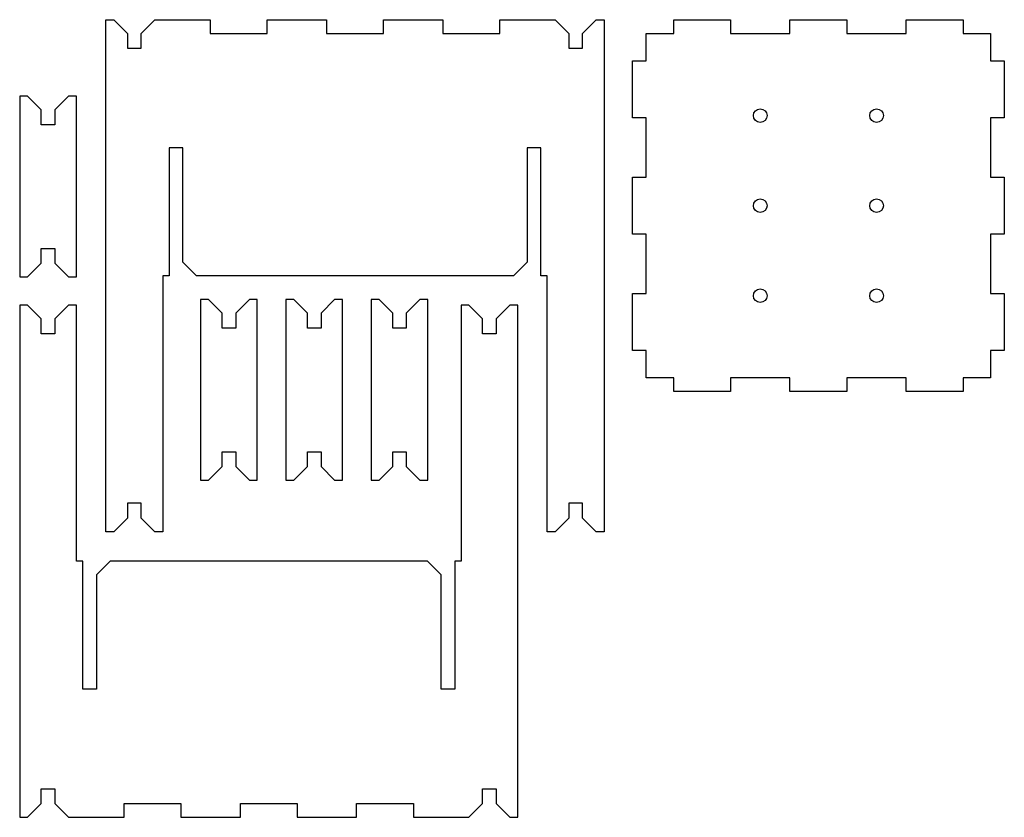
# Model space of a CAD drawing. Header units: millimetres. Extents: x 0 to 866, y 0 to 701.
import ezdxf

# ---------------------------------------------------------------- set-up
doc = ezdxf.new("R2010")
doc.units = ezdxf.units.MM
doc.layers.add('Default', color=18, linetype='Continuous', true_color=0x000000)

msp = doc.modelspace()

# ---------------------------------------------------------------- linework, layer by layer
at = {"layer": 'Default'}
for points in [[(294.77, 689), (319.77, 689), (319.77, 701), (371.99, 701), (371.99, 689), (421.99, 689), (421.99, 701), (470.77, 701), (482.77, 689), (482.77, 676), (494.77, 676), (494.77, 689), (506.77, 701), (513.77, 701), (513.77, 251), (506.77, 251), (494.77, 263), (494.77, 276), (482.77, 276), (482.77, 263), (470.77, 251), (463.77, 251), (463.77, 476), (458.21, 476), (458.21, 588.5), (446.21, 588.5), (446.21, 488), (434.21, 476), (294.77, 476), (155.32, 476), (143.32, 488), (143.32, 588.5), (131.32, 588.5), (131.32, 476), (125.77, 476), (125.77, 251), (118.77, 251), (106.77, 263), (106.77, 276), (94.77, 276), (94.77, 263), (82.77, 251), (75.77, 251), (75.77, 701), (82.77, 701), (94.77, 689), (94.77, 676), (106.77, 676), (106.77, 689), (118.77, 701), (167.55, 701), (167.55, 689), (217.55, 689), (217.55, 701), (269.77, 701), (269.77, 689)], [(853.66, 386.11), (829.43, 386.11), (829.43, 374.11), (779.43, 374.11), (779.43, 386.11), (727.21, 386.11), (727.21, 374.11), (677.21, 374.11), (677.21, 386.11), (625, 386.11), (625, 374.11), (575, 374.11), (575, 386.11), (550.77, 386.11), (550.77, 410.33), (538.77, 410.33), (538.77, 460.33), (550.77, 460.33), (550.77, 512.55), (538.77, 512.55), (538.77, 562.55), (550.77, 562.55), (550.77, 614.77), (538.77, 614.77), (538.77, 664.77), (550.77, 664.77), (550.77, 689), (575, 689), (575, 701), (625, 701), (625, 689), (677.21, 689), (677.21, 701), (727.21, 701), (727.21, 689), (779.43, 689), (779.43, 701), (829.43, 701), (829.43, 689), (853.66, 689), (853.66, 664.77), (865.66, 664.77), (865.66, 614.77), (853.66, 614.77), (853.66, 562.55), (865.66, 562.55), (865.66, 512.55), (853.66, 512.55), (853.66, 460.33), (865.66, 460.33), (865.66, 410.33), (853.66, 410.33)], [(50, 554.33), (50, 633.66), (43, 633.66), (31, 621.66), (31, 608.66), (19, 608.66), (19, 621.66), (7, 633.66), (0, 633.66), (0, 554.33), (0, 475), (7, 475), (19, 487), (19, 500), (31, 500), (31, 487), (43, 475), (50, 475)], [(208.92, 375.63), (208.92, 454.96), (201.92, 454.96), (189.92, 442.96), (189.92, 429.96), (177.92, 429.96), (177.92, 442.96), (165.92, 454.96), (158.92, 454.96), (158.92, 375.63), (158.92, 296.3), (165.92, 296.3), (177.92, 308.3), (177.92, 321.3), (189.92, 321.3), (189.92, 308.3), (201.92, 296.3), (208.92, 296.3)], [(283.92, 375.63), (283.92, 454.96), (276.92, 454.96), (264.92, 442.96), (264.92, 429.96), (252.92, 429.96), (252.92, 442.96), (240.92, 454.96), (233.92, 454.96), (233.92, 375.63), (233.92, 296.3), (240.92, 296.3), (252.92, 308.3), (252.92, 321.3), (264.92, 321.3), (264.92, 308.3), (276.92, 296.3), (283.92, 296.3)], [(358.92, 375.63), (358.92, 454.96), (351.92, 454.96), (339.92, 442.96), (339.92, 429.96), (327.92, 429.96), (327.92, 442.96), (315.92, 454.96), (308.92, 454.96), (308.92, 375.63), (308.92, 296.3), (315.92, 296.3), (327.92, 308.3), (327.92, 321.3), (339.92, 321.3), (339.92, 308.3), (351.92, 296.3), (358.92, 296.3)], [(219, 12), (244, 12), (244, 0), (296.22, 0), (296.22, 12), (346.22, 12), (346.22, 0), (395, 0), (407, 12), (407, 25), (419, 25), (419, 12), (431, 0), (438, 0), (438, 450), (431, 450), (419, 438), (419, 425), (407, 425), (407, 438), (395, 450), (388, 450), (388, 225), (382.45, 225), (382.45, 112.5), (370.45, 112.5), (370.45, 213), (358.45, 225), (219, 225), (79.55, 225), (67.55, 213), (67.55, 112.5), (55.55, 112.5), (55.55, 225), (50, 225), (50, 450), (43, 450), (31, 438), (31, 425), (19, 425), (19, 438), (7, 450), (0, 450), (0, 0), (7, 0), (19, 12), (19, 25), (31, 25), (31, 12), (43, 0), (91.78, 0), (91.78, 12), (141.78, 12), (141.78, 0), (194, 0), (194, 12)]]:
    msp.add_lwpolyline(points, close=True, dxfattribs=at)
for centre in [(651.11, 616.68), (753.32, 616.68), (651.11, 537.55), (753.32, 537.55), (651.11, 458.42), (753.32, 458.42)]:
    msp.add_circle(centre, 6, dxfattribs=at)

doc.saveas('drawing.dxf')
